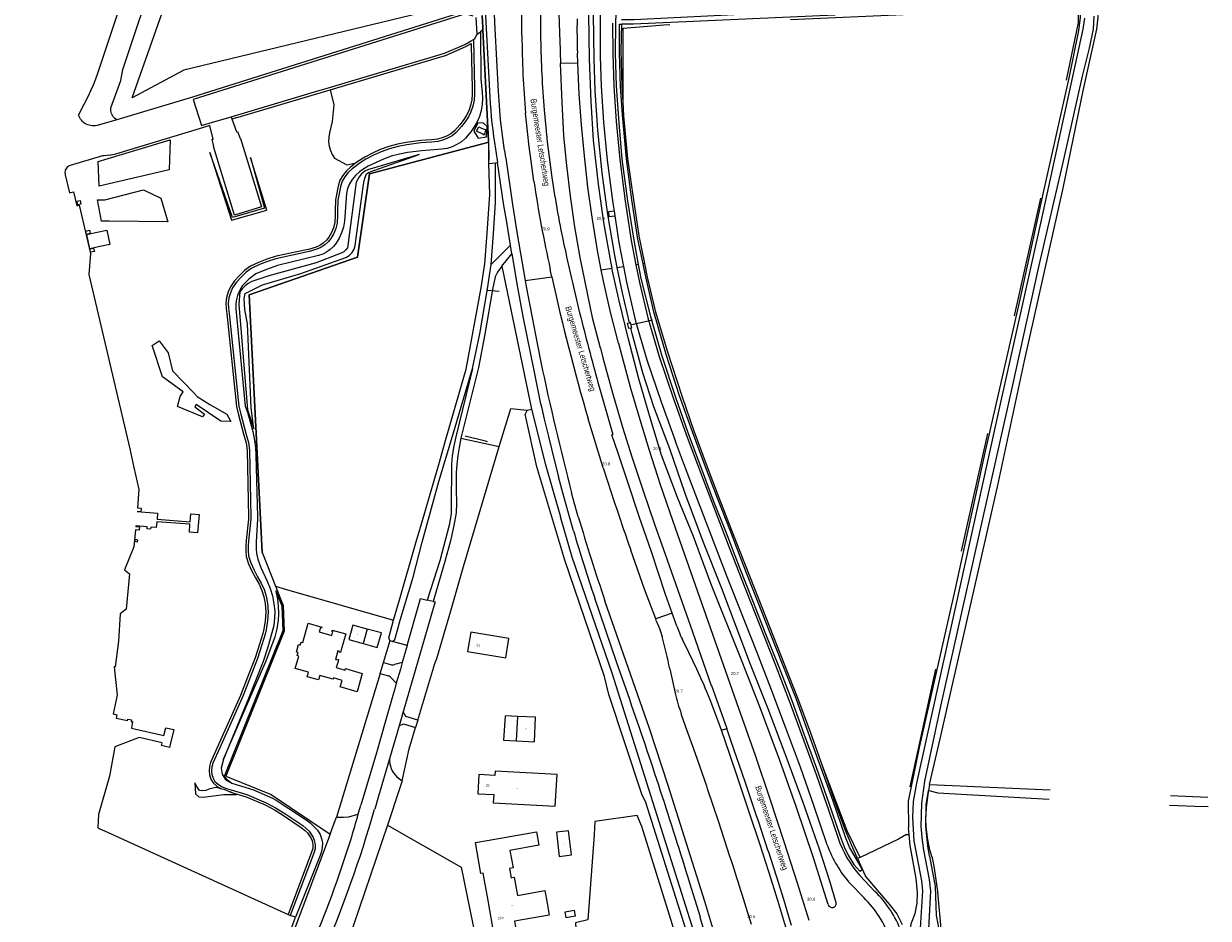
# Model space of a CAD drawing. Header units: metres. Extents: x 120324 to 133000, y 395500 to 402438.
# Tile 11 of 95: x 124566 to 125065, y 396331 to 396707. Entities that reach past the tile are written whole.
import ezdxf

# ---------------------------------------------------------------- set-up
doc = ezdxf.new("R2010")
doc.units = ezdxf.units.M
doc.linetypes.add('DGN1', pattern=[76.057638, 0, -76.057638])
doc.linetypes.add('DGN2', pattern=[101.410184, 50.705092, -50.705092])
for name, color, linetype, lineweight, true_color in [('gg-afsc-draadraster', 7, 'DGN2', 0, 0x96ff00), ('gg-afsc-erfafscheiding', 7, 'Continuous', 0, 0x00ff32), ('gg-afsc-hekwerk', 7, 'Continuous', 30, 0x00d228), ('gg-knt-BGT kruinlijn', 7, 'Continuous', 0, 0x787878), ('gg-knt-bronhoudergrens', 7, 'DGN2', 0, 0xffaad2), ('gg-kntw-bovenkant insteek waterloop', 7, 'Continuous', 0, 0xa0a0ff), ('gg-kntw-waterlijn', 7, 'Continuous', 0, 0xaaebff), ('gg-kwrk-duiker nz buis', 7, 'DGN2', 0, 0x969696), ('gg-kwrk-kunstwerk', 7, 'Continuous', 0, 0xd2d2d2), ('gt-grn-groengrens', 7, 'Continuous', 0, 0x96c800), ('gt-grn-weggrens', 7, 'Continuous', 0, 0x787878), ('gx-grn-maaiveld', 7, 'Continuous', 0, 0xb88d57), ('kenmerkpunt-x pandkandidaat', 7, 'Continuous', 0, 0xb88d57)]:
    doc.layers.add(name, color=color, linetype=linetype, lineweight=lineweight, true_color=true_color)
for name, color, linetype, lineweight in [('gg-anno-huisnummerreeks BGT', 7, 'Continuous', 13), ('gg-anno-openbare ruimte label', 7, 'Continuous', 13), ('gg-bbg-luifel en loopbrug', 1, 'DGN2', 0), ('gg-knt-verharding', 7, 'Continuous', 0), ('gg-kntw-beschoeiing', 4, 'Continuous', 0), ('gt-anno-nummer hm paal', 7, 'Continuous', 0), ('gt-grn-vlakafsluiter', 6, 'DGN1', 0)]:
    doc.layers.add(name, color=color, linetype=linetype, lineweight=lineweight)
doc.styles.add('StyleArial', font='arial.ttf')
doc.styles.add('Styledgn001', font='dgn001.shx')

msp = doc.modelspace()

# ---------------------------------------------------------------- linework, layer by layer
at = {"layer": 'gg-afsc-draadraster'}
for p, q in [((124917.21, 396356.37), (124920.36, 396349.23)), ((124933.73, 396333.11), (124936.04, 396328.51))]:
    msp.add_line(p, q, dxfattribs=at)
at = {"layer": 'gg-afsc-draadraster', "flags": 128}
for points in [[(124948.37, 396357.52), (124947.55, 396360.02), (124946.59, 396364.95), (124946.13, 396369.96), (124945.97, 396372.51), (124946.15, 396377.58), (124946.94, 396383.23), (124947.24, 396384.83)], [(124949.23, 396353.8), (124948.68, 396356.58), (124948.37, 396357.52)], [(124950.92, 396342.45), (124949.55, 396352.22), (124949.23, 396353.8)], [(124920.36, 396349.23), (124920.56, 396348.73), (124920.59, 396348.69)], [(124920.64, 396348.63), (124926.24, 396342.06), (124930.56, 396337.09), (124933.73, 396333.11)], [(124952.37, 396323.7), (124952.45, 396325.07), (124952.05, 396330.02), (124951.38, 396337.53), (124950.92, 396342.45)]]:
    msp.add_lwpolyline(points, dxfattribs=at)
at = {"layer": 'gg-afsc-erfafscheiding'}
msp.add_line((124920.59, 396348.69), (124920.64, 396348.63), dxfattribs=at)
at = {"layer": 'gg-afsc-erfafscheiding', "flags": 128}
for points in [[(124818.58, 396674.41), (124818.14, 396680.98), (124817.77, 396695.97), (124818, 396707.04)], [(124827.74, 396606.42), (124825.39, 396618.05), (124823.07, 396633.13), (124820.64, 396650.63), (124818.97, 396668.56), (124818.58, 396674.41)], [(124902.67, 396394.8), (124897.38, 396409.36), (124892.08, 396423.65), (124886.62, 396437.6), (124875.51, 396465.7), (124864.36, 396494.15), (124858.99, 396507.95), (124853.67, 396521.89), (124848.54, 396536.01), (124843.62, 396550.22), (124837.28, 396569.54), (124832.3, 396586.03), (124828.9, 396600.72), (124827.74, 396606.42)], [(124917.21, 396356.37), (124914.63, 396362), (124911.79, 396368.84), (124907.53, 396380.73), (124902.67, 396394.8)]]:
    msp.add_lwpolyline(points, dxfattribs=at)
at = {"layer": 'gg-afsc-hekwerk'}
msp.add_line((124762.1, 396649.84), (124762.1, 396654.1), dxfattribs=at)
msp.add_line((124762.1, 396649.84), (124762.1, 396654.1), dxfattribs=at)
at = {"layer": 'gg-bbg-luifel en loopbrug'}
for p, q in [((124710.98, 396452.75), (124709.3, 396446.66)), ((124773.77, 396405.78), (124774.27, 396416.06))]:
    msp.add_line(p, q, dxfattribs=at)
at = {"layer": 'gg-bbg-luifel en loopbrug', "flags": 128}
for points in [[(124709.3, 396446.66), (124715.19, 396445.03), (124716.92, 396451.13), (124710.98, 396452.75)], [(124774.27, 396416.06), (124768.95, 396416.32), (124768.36, 396406.04), (124773.77, 396405.78)], [(124798.21, 396334.46), (124794.15, 396333.75), (124794.54, 396331.55), (124798.6, 396332.26), (124798.21, 396334.46)]]:
    msp.add_lwpolyline(points, dxfattribs=at)
at = {"layer": 'gg-knt-BGT kruinlijn'}
for p, q in [((124706.34, 396640.67), (124702.68, 396613.07)), ((124689.46, 396606.71), (124669.6, 396601.24)), ((124656.97, 396589.17), (124660.38, 396548.44))]:
    msp.add_line(p, q, dxfattribs=at)
at = {"layer": 'gg-knt-BGT kruinlijn', "flags": 128}
for points in [[(124644.8, 396653.06), (124653.87, 396624.68), (124668.76, 396628.84), (124661.94, 396651)], [(124663.35, 396536.95), (124662.19, 396545.76), (124660.58, 396581.03), (124659.52, 396587.05), (124659.25, 396591.73), (124659.64, 396593.88), (124661.01, 396594.54), (124666.94, 396597.47), (124683.12, 396602.27), (124702.04, 396608.89), (124703.44, 396609.78), (124704.59, 396610.98), (124705.43, 396612.41), (124705.92, 396613.99), (124709.3, 396638.69), (124709.53, 396640.53), (124709.99, 396642.34), (124710.68, 396644.07), (124711.85, 396644.87), (124732.88, 396652.29), (124713.07, 396646.31)], [(124713.07, 396646.31), (124711.45, 396645.92), (124709.95, 396645.2), (124708.64, 396644.17), (124707.58, 396642.88), (124706.34, 396640.67)], [(124702.68, 396613.07), (124701.96, 396612.13), (124701.09, 396611.36), (124700.07, 396610.77), (124698.96, 396610.39), (124689.46, 396606.71)], [(124669.6, 396601.24), (124662.46, 396598.79), (124660.97, 396598.01), (124659.62, 396597.01), (124658.43, 396595.82), (124657.43, 396594.46), (124656.97, 396589.17)], [(124660.38, 396548.44), (124660.63, 396544.87), (124663.35, 396536.95)]]:
    msp.add_lwpolyline(points, dxfattribs=at)
at = {"layer": 'gg-knt-bronhoudergrens'}
msp.add_line((124947.07, 396384.87), (124947.24, 396384.83), dxfattribs=at)
at = {"layer": 'gg-knt-bronhoudergrens', "flags": 128}
for points in [[(124818.58, 396674.41), (124818.58, 396705.34), (124835.74, 396706.75), (124993.59, 396713.47), (125010.06, 396713.83), (125010.01, 396707.79), (125000.56, 396662.68), (124955.18, 396460.23), (124938.34, 396382.46), (124937.85, 396366.42)], [(124918.26, 396356.77), (124912.79, 396367.88), (124902.67, 396394.8)], [(124947.5, 396387.4), (125064.49, 396382.13)], [(124947.24, 396384.83), (124951.02, 396383.92), (125021.89, 396379.82), (125059.02, 396378.25), (125064.73, 396378.17)], [(124937.85, 396366.42), (124934.46, 396364.49), (124918.26, 396356.77)]]:
    msp.add_lwpolyline(points, dxfattribs=at)
at = {"layer": 'gg-knt-verharding'}
for p, q in [((124764.86, 396705.02), (124764.55, 396711.07)), ((124764.86, 396705), (124764.86, 396705.02)), ((124783.89, 396702.97), (124783.88, 396702.66)), ((124792.41, 396690.5), (124792.08, 396700.48)), ((124799.6, 396690.62), (124799.41, 396694.82)), ((124778.67, 396659.41), (124777.59, 396669.59)), ((124768.77, 396653.96), (124768.62, 396654.99)), ((124768.77, 396653.96), (124769.19, 396650.95)), ((124769.19, 396650.95), (124769.21, 396650.75)), ((124781.06, 396640.99), (124780.06, 396648.44)), ((124814.78, 396628.46), (124815.1, 396626.41)), ((124794, 396613.16), (124794.07, 396612.88)), ((124788.64, 396600.85), (124787.97, 396603.96)), ((124808.51, 396554.57), (124814.33, 396534.56)), ((124810.25, 396520.53), (124803.89, 396541.16)), ((124799.76, 396500), (124796.93, 396509.99)), ((124797.73, 396494.11), (124796.04, 396500)), ((124832.68, 396456), (124832.31, 396457.01)), ((124839.8, 396457.83), (124839.25, 396459.41)), ((124841.16, 396453.97), (124839.8, 396457.83)), ((124859.92, 396410.21), (124862.16, 396411)), ((124919.82, 396339.85), (124914.22, 396345.61)), ((124918.02, 396349.3), (124924.51, 396342.48)), ((124858, 396321.38), (124854.59, 396332.61))]:
    msp.add_line(p, q, dxfattribs=at)
at = {"layer": 'gg-knt-verharding', "flags": 128}
for points in [[(124756.4, 396897.12), (124756.05, 396888.66), (124755.76, 396880.19), (124755.52, 396870.21), (124755.19, 396850.78), (124755.13, 396841.34), (124755.25, 396832.33), (124755.51, 396823.34), (124760.78, 396710.66), (124762.56, 396676.32)], [(124842.32, 396871.67), (124838.42, 396863.38), (124833.73, 396851.12), (124829.62, 396839.34), (124825.98, 396827.22), (124822.6, 396814.77), (124819.81, 396803.56), (124816.44, 396787.76), (124813.84, 396771.71), (124811.67, 396754.76), (124810.2, 396737.81), (124809.07, 396719.01), (124808.9, 396703.08)], [(124776.04, 396702.24), (124776.04, 396707.41), (124776.06, 396710.92), (124776.1, 396714.43)], [(124768.62, 396654.99), (124768.03, 396659.27), (124767.09, 396666.88), (124766.56, 396672.81), (124766.21, 396678.75), (124764.86, 396705)], [(124814.18, 396707.41), (124814.28, 396694.74), (124814.71, 396681), (124815.66, 396666.1), (124817.2, 396650.13), (124819.48, 396632.58), (124822.02, 396616.09), (124824.02, 396605.89)], [(124808.9, 396703.08), (124809.02, 396693.45), (124809.42, 396680.97), (124810.39, 396665.77), (124811.92, 396649.84), (124814.27, 396631.82), (124814.78, 396628.46)], [(124809.07, 396570.79), (124805.92, 396583.09), (124800.58, 396608.94), (124798.29, 396621.84), (124796.42, 396634.79), (124794.89, 396647.67), (124793.69, 396660.08), (124792.91, 396674.25), (124792.21, 396690.49), (124792.41, 396690.5)], [(124809.4, 396603.81), (124807.85, 396611.83), (124805.55, 396625.87), (124803.79, 396638.57), (124802.3, 396651.67), (124801.06, 396664.67), (124800.19, 396677.6), (124799.6, 396690.62)], [(124785.21, 396672.81), (124785.21, 396672.54), (124786.71, 396657.62), (124788.69, 396642.57)], [(124780.06, 396648.44), (124778.96, 396656.65), (124778.67, 396659.41)], [(124764.88, 396654.53), (124765.04, 396653.61), (124765.74, 396648.88)], [(124769.21, 396650.75), (124772.02, 396631.26), (124774.05, 396618.71), (124777.44, 396599.26)], [(124814.78, 396628.46), (124812.4, 396628.2), (124812.66, 396626.12), (124815.1, 396626.41)], [(124815.1, 396626.41), (124816.8, 396615.3), (124818.77, 396605.15)], [(124818.77, 396605.15), (124820.05, 396598.54), (124823.82, 396582.25), (124828.65, 396565.91), (124834.57, 396548.27), (124840.62, 396531.67)], [(124824.02, 396605.89), (124825.48, 396598.39), (124828.95, 396583.55), (124833.7, 396567.34), (124839.6, 396549.91), (124845.17, 396534.52)], [(124816.62, 396572.95), (124813.25, 396586), (124810.32, 396599.04), (124809.4, 396603.81)], [(124777.44, 396599.26), (124777.87, 396596.78), (124782.54, 396572.13), (124783.99, 396564.93)], [(124809.07, 396570.79), (124810.05, 396566.82), (124814.16, 396552.09), (124818.35, 396537.66), (124822.39, 396524.79), (124827.07, 396510.9), (124831.82, 396496.88), (124837.07, 396481.83), (124847.78, 396451.54), (124855.68, 396428.98), (124855.83, 396429.03), (124862.16, 396411)], [(124816.62, 396572.95), (124818.01, 396567.55), (124821.68, 396554.07), (124825.59, 396540.91), (124829.62, 396527.91), (124834.24, 396513.51), (124839.51, 396498.05), (124845.26, 396481.69), (124867.19, 396419.45), (124874.08, 396399.74), (124880.17, 396381.84), (124886.27, 396363.5), (124891.88, 396346.03), (124896.74, 396330.33)], [(124784.21, 396546.11), (124785.4, 396540.95), (124787.17, 396533.73), (124789.78, 396523.39), (124791.43, 396516.73)], [(124839.25, 396459.41), (124836.49, 396467.34), (124830.49, 396485.22), (124825.4, 396500.1), (124820.56, 396514.54), (124816.54, 396526.66), (124813.81, 396534.38), (124814.33, 396534.56)], [(124904.46, 396362.02), (124898.86, 396378.56), (124893.15, 396394.7), (124886.96, 396411.51), (124880.79, 396427.92), (124874.83, 396443.23), (124862.14, 396475.39), (124854.19, 396495.93), (124844.87, 396520.39), (124840.62, 396531.67)], [(124845.17, 396534.52), (124852.29, 396515.57), (124863.44, 396486.35), (124869.76, 396470.25), (124882.4, 396438.27), (124888.82, 396421.46), (124894.11, 396407.28), (124899.8, 396391.57), (124905.18, 396376.31), (124909.05, 396364.89)], [(124796.04, 396500), (124793.23, 396510.05), (124791.43, 396516.73)], [(124832.31, 396457.01), (124827.66, 396469.55), (124821.83, 396485.99)], [(124821.37, 396423.2), (124815.78, 396439.04), (124806.71, 396465.73)], [(124854.59, 396332.61), (124852.97, 396338.27), (124837.55, 396386.96), (124829.64, 396410.94), (124810.97, 396464.6)], [(124832.68, 396456), (124833.88, 396453.04), (124834.99, 396449.66)], [(124849.56, 396435.97), (124846.26, 396442.95), (124843.56, 396448.32)], [(124838.22, 396436.02), (124839.88, 396428.36), (124840.45, 396425.81)], [(124859.92, 396410.21), (124858.42, 396414.5), (124855.16, 396423.04)], [(124863.54, 396357.16), (124858.87, 396371.52), (124854.15, 396385.59), (124853.76, 396386.67), (124849.01, 396400.3), (124844.2, 396413.9), (124843.07, 396417.19)], [(124887.07, 396327.46), (124883.65, 396338.7), (124879.94, 396350.71), (124876.12, 396362.45), (124871.66, 396375.82), (124866.99, 396389.62), (124863.31, 396400.39), (124859.92, 396410.21)], [(124874.76, 396374.22), (124869.96, 396388.47), (124864.11, 396405.47), (124862.16, 396411)], [(124857.47, 396310.2), (124856.77, 396312.52), (124851.02, 396331.51), (124851.19, 396331.6), (124846.69, 396345.94)], [(124889.43, 396328.21), (124888.36, 396331.9), (124886.21, 396339.08), (124883.91, 396346.23)]]:
    msp.add_lwpolyline(points, dxfattribs=at)
at = {"layer": 'gg-knt-verharding'}
for centre, radius, start, end in [((125200.01, 396709.53), 416.17, 176.771, 180.9034), ((124392.6, 396690), 399.61, 1.5024, 3.8039), ((124998.55, 396704.09), 199.35, 178.5278, 182.6662), ((125180.16, 396705.09), 404.13, 180.4047, 185.0393), ((125256.97, 396708.74), 473.12, 180.7369, 184.3551), ((124975.98, 396687.95), 213.73, 183.1192, 188.997), ((125286.56, 396716.18), 511.06, 188.4595, 192.6847), ((125186.87, 396699.37), 402.22, 188.1179, 192.3758), ((125626.31, 396790.07), 850.9, 192.01949, 194.01977), ((125634.58, 396785.14), 865.78, 192.29004, 196.3684), ((126087.74, 396907.79), 1327.1, 194.12481, 195.43588), ((126090.89, 396843.63), 1336.29, 192.03853, 194.45855), ((125930.97, 396877.23), 1176.12, 197.65506, 199.42971), ((125565.26, 396722.91), 797.29, 196.23549, 198.90394), ((125451.89, 396685.41), 681.56, 196.30101, 198.80384), ((124886.52, 396469.93), 48.09, 199.3892, 206.7039), ((124617.22, 396390.93), 225.55, 11.5339, 15.0951), ((124682.52, 396355.88), 185.25, 21.2558, 25.6135), ((124905, 396440.75), 66.26, 193.038, 200.8287), ((122642.54, 395666.31), 2306.55, 17.13669, 19.15649), ((123108.9, 395781.38), 1862.72, 17.65226, 18.55804), ((124952.25, 396379.36), 50.84, 199.9476, 221.5877), ((124951.96, 396379.21), 45.24, 198.4526, 221.3833), ((123546.33, 395924.16), 1386.56, 16.95843, 18.1969), ((124892.59, 396309.48), 45.92, 20.5069, 45.9525), ((124890.56, 396309.3), 42.3, 18.2366, 46.2365)]:
    msp.add_arc(centre, radius, start, end, dxfattribs=at)
at = {"layer": 'gg-kntw-beschoeiing'}
for p, q in [((124759.38, 396710.74), (124759.59, 396705.63)), ((124759.59, 396705.63), (124759.63, 396704.7)), ((124759.63, 396704.7), (124762.03, 396657.99)), ((124762.1, 396654.1), (124762.06, 396657.48)), ((124762.09, 396648.46), (124762.1, 396654.1)), ((124766.48, 396594.68), (124761.64, 396595.1)), ((124746.09, 396460.43), (124751.52, 396479.03))]:
    msp.add_line(p, q, dxfattribs=at)
at = {"layer": 'gg-kntw-beschoeiing', "flags": 128}
for points in [[(124666.9, 396484.65), (124666.85, 396485.08), (124661.26, 396593.26), (124706.82, 396609.1), (124711.87, 396644.14), (124762.06, 396657.48), (124762.03, 396657.99)], [(124761.62, 396531.48), (124760.79, 396531.69), (124752.18, 396533.81)]]:
    msp.add_lwpolyline(points, dxfattribs=at)
at = {"layer": 'gg-kntw-bovenkant insteek waterloop'}
for p, q in [((124817.12, 396707.03), (124818, 396707.04)), ((124947.5, 396387.4), (124947.07, 396384.87)), ((124938.85, 396366.46), (124938.57, 396369.21))]:
    msp.add_line(p, q, dxfattribs=at)
at = {"layer": 'gg-kntw-bovenkant insteek waterloop', "flags": 128}
for points in [[(124855.31, 396872.19), (124851.59, 396867.35), (124847.23, 396862.62), (124842.85, 396856.03), (124840.15, 396850.26), (124835.15, 396835.47), (124829.61, 396816.28), (124825.22, 396798.44), (124821.65, 396780.39), (124819.12, 396763.43), (124817.03, 396745.2), (124815.93, 396727.22), (124815.46, 396707.02)], [(125015.83, 396719.39), (125012.68, 396719.19), (125010.95, 396717.76), (125010.86, 396709.81), (125010.18, 396704.41), (125006.2, 396685.04), (124995.25, 396636.27), (124985.12, 396590.04), (124970.9, 396527.47), (124958.13, 396469.17), (124943.1, 396402.91), (124938.49, 396380.46), (124938.57, 396369.21)], [(124947.5, 396387.4), (124952.02, 396406.62), (124976.01, 396512.53), (124987.38, 396565.58), (125003.68, 396638.07), (125012.18, 396679.73), (125017.89, 396704.88), (125018.38, 396710.02), (125018.01, 396714.96), (125017.17, 396718.48), (125015.83, 396719.39)], [(124804.09, 396711.23), (124804.28, 396692.3), (124804.96, 396674.59), (124806.05, 396658.27)], [(124806.41, 396692.25), (124806.15, 396711.17)], [(124817.9, 396708.95), (124823.2, 396709.04), (124907.57, 396713.2), (124907.68, 396710.86), (124822.98, 396707.08), (124818, 396707.04)], [(124815.46, 396707.02), (124815.28, 396694.79), (124815.75, 396681.02), (124816.74, 396665.62), (124818.11, 396650.23), (124820.43, 396632.79), (124823.06, 396616.27), (124825, 396606.03)], [(124826.99, 396606.32), (124824.86, 396616.71), (124822.3, 396633.12), (124820.04, 396650.49), (124818.33, 396668.97), (124817.55, 396680.85), (124817.13, 396694.93), (124817.12, 396707.03)], [(124816.17, 396604.78), (124814.96, 396610.66), (124812.18, 396627.06), (124809.8, 396644.53), (124807.97, 396662.43), (124806.91, 396679.09), (124806.41, 396692.25)], [(124806.05, 396658.27), (124808.13, 396639.77), (124810.37, 396623.68), (124813.3, 396607.32), (124813.92, 396604.46)], [(124821.32, 396581.53), (124818.37, 396594.03), (124816.17, 396604.78)], [(124825, 396606.03), (124826.12, 396600.12), (124830.07, 396584.09), (124834.96, 396567.56), (124840.57, 396550.2), (124845.91, 396534.99), (124851.29, 396520.87), (124856.42, 396506.76), (124861.88, 396493.14), (124867.35, 396478.9), (124872.97, 396464.81), (124878.45, 396450.78), (124884.09, 396436.85), (124889.59, 396422.68), (124894.56, 396408.71), (124899.96, 396394.27), (124904.95, 396380.01), (124909.9, 396365.71), (124911.59, 396361.25), (124913.24, 396357.74), (124915.66, 396353.86), (124918.21, 396351.02), (124919.23, 396351.62)], [(124919.23, 396351.62), (124913.76, 396361.03), (124912.09, 396365.29), (124906.91, 396380.44), (124901.83, 396394.73), (124896.61, 396408.99), (124891.38, 396423.57), (124885.98, 396437.27), (124880.27, 396451.47), (124874.84, 396465.36), (124869.15, 396479.83), (124863.74, 396493.92), (124858.24, 396507.72), (124852.98, 396521.59), (124847.76, 396535.68), (124842.38, 396550.79), (124836.7, 396568.23), (124831.52, 396586.13), (124828.12, 396600.79), (124826.99, 396606.32)], [(124904.88, 396336.91), (124898.74, 396356.63), (124891.44, 396378.18), (124884.44, 396397.88), (124876.14, 396420.13), (124868.53, 396439.46), (124855.52, 396471.87), (124848.18, 396491.73), (124841.48, 396508.1), (124834.8, 396525.88), (124830.18, 396541.12), (124825.23, 396557.92), (124820.67, 396575.2), (124816.89, 396590.7), (124813.92, 396604.46)], [(124908.26, 396337.63), (124905.53, 396346.83), (124901.15, 396360.24), (124894.31, 396379.92), (124887.2, 396399.15), (124879.68, 396419.26), (124872.14, 396437.87), (124860.1, 396469.74), (124852.46, 396489.2), (124844.73, 396509.69), (124838.32, 396528.51), (124831.57, 396546.23), (124826.84, 396560.53), (124822.41, 396576.95), (124821.85, 396579.3)], [(124780.09, 396545.19), (124785.77, 396522.38), (124792.26, 396500)], [(124788.63, 396500), (124782.36, 396521.02), (124777.37, 396543.15)], [(124849.13, 396313.33), (124828.1, 396379.9), (124826.5, 396383.34), (124812.55, 396425.32), (124810.71, 396432.84), (124794.09, 396481.68), (124788.63, 396500)], [(124851.89, 396314.49), (124813.96, 396434.18), (124797.19, 396483), (124792.26, 396500)], [(124947.51, 396357.32), (124946.74, 396361.55), (124945.89, 396369.9), (124946.09, 396378.93), (124947.07, 396384.87)], [(124940.53, 396324.06), (124939.32, 396326.32), (124939.85, 396329.3), (124941.49, 396333.18), (124942.26, 396337.55), (124942.41, 396342.08), (124941.93, 396347.93), (124939.32, 396361.82), (124938.85, 396366.46)], [(124947.51, 396357.32), (124949.85, 396344.54), (124950.34, 396332.42), (124951.05, 396328.16), (124950.9, 396324.38)]]:
    msp.add_lwpolyline(points, dxfattribs=at)
at = {"layer": 'gg-kntw-bovenkant insteek waterloop'}
msp.add_arc((124906.54, 396337.43), 1.74, 197.4903, 6.4167, dxfattribs=at)
at = {"layer": 'gg-kntw-waterlijn', "flags": 128}
for points in [[(125012.7, 396709.51), (125011.94, 396704.98), (124994.16, 396623.31), (124976.92, 396546.15), (124960.56, 396471.77), (124941.97, 396387.91), (124940.64, 396380.24), (124940.27, 396373.5), (124940.93, 396363.74), (124944.16, 396346.92), (124944.53, 396342.68), (124943.57, 396327.07)], [(124947.15, 396326.79), (124947.96, 396342.71), (124947.49, 396347.42), (124945.12, 396359.85), (124944.55, 396363.81), (124944.03, 396369.82), (124944.27, 396379.64), (124945.57, 396388.81), (124952.18, 396420.4), (124982.4, 396554.77), (124993.39, 396605.01), (125003.99, 396650.14), (125011.85, 396685.12), (125014.7, 396696.91), (125016.42, 396704.94), (125016.76, 396710.45)]]:
    msp.add_lwpolyline(points, dxfattribs=at)
at = {"layer": 'gg-kwrk-duiker nz buis'}
msp.add_line((124830.98, 396582.66), (124821.74, 396580.47), dxfattribs=at)
at = {"layer": 'gg-kwrk-kunstwerk', "flags": 128}
for points in [[(124821.85, 396579.3), (124820.98, 396579.1), (124820.43, 396581.31), (124821.32, 396581.53)], [(124821.85, 396579.3), (124822.27, 396579.4), (124821.71, 396581.63), (124821.32, 396581.53)]]:
    msp.add_lwpolyline(points, dxfattribs=at)
at = {"layer": 'gt-grn-groengrens'}
for p, q in [((124816.17, 396604.78), (124818.77, 396605.15)), ((124825, 396606.03), (124824.02, 396605.89)), ((124827.74, 396606.42), (124826.99, 396606.32)), ((124777.44, 396599.26), (124788.64, 396600.85)), ((124809.4, 396603.81), (124813.92, 396604.46)), ((124937.85, 396366.42), (124938.85, 396366.46)), ((124918.26, 396356.77), (124917.21, 396356.37))]:
    msp.add_line(p, q, dxfattribs=at)
at = {"layer": 'gt-grn-vlakafsluiter'}
msp.add_line((124780.09, 396545.19), (124784.21, 396546.11), dxfattribs=at)
at = {"layer": 'gt-grn-weggrens'}
for p, q in [((124799.6, 396690.62), (124792.41, 396690.5)), ((124839.25, 396459.41), (124832.31, 396457.01))]:
    msp.add_line(p, q, dxfattribs=at)
at = {"layer": 'gx-grn-maaiveld'}
for p, q in [((124757.23, 396702.81), (124756.87, 396709.84)), ((124759.59, 396705.63), (124759.38, 396710.74)), ((124759.63, 396704.7), (124758.56, 396703.86)), ((124759.63, 396704.7), (124759.59, 396705.63)), ((124762.03, 396657.99), (124759.63, 396704.7)), ((124757.23, 396702.81), (124758.56, 396703.86)), ((124653.75, 396668.13), (124654.09, 396667.19)), ((124762.06, 396657.48), (124762.03, 396657.99)), ((124762.1, 396654.1), (124762.06, 396657.48)), ((124762.09, 396648.46), (124762.1, 396649.84)), ((124762.09, 396648.46), (124764.99, 396648.72)), ((124764.99, 396648.72), (124765.74, 396648.88)), ((124763.07, 396605.97), (124771.19, 396614.09)), ((124767.59, 396605.35), (124771.77, 396610.46)), ((124771.77, 396610.46), (124771.19, 396614.09)), ((124767.59, 396605.35), (124780.09, 396545.19)), ((124778.21, 396544.77), (124777.37, 396543.15)), ((124778.21, 396544.77), (124780.09, 396545.19)), ((124750.33, 396533.07), (124766.41, 396529.43)), ((124738.72, 396464.36), (124736.26, 396464.96)), ((124717.83, 396438.77), (124720.57, 396447.92)), ((124720.57, 396447.92), (124721.63, 396447.59)), ((124727.75, 396445.84), (124721.63, 396447.59)), ((124727.75, 396445.84), (124725.72, 396438.76)), ((124716.43, 396434.06), (124717.83, 396438.77)), ((124717.83, 396438.77), (124720.82, 396437.85)), ((124725.72, 396438.76), (124722.4, 396437.85)), ((124716.43, 396434.06), (124698.03, 396373.73)), ((124723.21, 396430.01), (124721.18, 396432.15)), ((124726.08, 396417.97), (124724.37, 396412.12)), ((124724.37, 396412.12), (124720.32, 396398.22)), ((124732.24, 396414.48), (124731.32, 396411.41)), ((124723.37, 396390.69), (124725.68, 396388.98)), ((124677.69, 396332.84), (124678.62, 396332.41)), ((124680.77, 396331.64), (124678.62, 396332.41))]:
    msp.add_line(p, q, dxfattribs=at)
at = {"layer": 'gx-grn-maaiveld', "flags": 128}
for points in [[(124605.73, 396666.85), (124605.22, 396667.16), (124604.75, 396667.53), (124604.33, 396667.96), (124603.96, 396668.44), (124603.66, 396668.96), (124603.42, 396669.51), (124603.26, 396670.08), (124603.16, 396670.67), (124603.14, 396671.27), (124603.2, 396671.87), (124607.35, 396683.31), (124608.24, 396687.96), (124615.23, 396709.02), (124630.16, 396750.11), (124636.45, 396790.6), (124643.44, 396834.77), (124646.91, 396857.98), (124647.67, 396862.49), (124658.46, 396870.93), (124663.1, 396871.61), (124664.9, 396872.54)], [(124748.92, 396715.49), (124633.81, 396687.74), (124612.16, 396676.05), (124638.16, 396750.11)], [(124605.73, 396666.85), (124597.33, 396664.49), (124596.66, 396664.35), (124596.01, 396664.29), (124595.35, 396664.3), (124594.69, 396664.37), (124594.04, 396664.52), (124593.41, 396664.72), (124592.81, 396664.99), (124592.24, 396665.32), (124591.7, 396665.71), (124591.21, 396666.15), (124590.78, 396666.62), (124590.4, 396667.13), (124590.07, 396667.67), (124589.8, 396668.24), (124589.6, 396668.78), (124591.94, 396673.39), (124593.71, 396676.89), (124594.79, 396679.19), (124595.82, 396681.58), (124596.77, 396684), (124597.64, 396686.44), (124612.36, 396730.74)], [(124751.02, 396712.02), (124637.47, 396676.31), (124612.72, 396668.85), (124605.73, 396666.85)], [(124755.51, 396710.42), (124752.3, 396711.38), (124637.76, 396675.35)], [(124755.64, 396700.63), (124756.16, 396680.16), (124756.16, 396677.61), (124755.9, 396675.1), (124755.38, 396672.63), (124754.62, 396670.24), (124753.51, 396668.07), (124752.19, 396665.98), (124750.69, 396664.03), (124748.34, 396661.49), (124746.66, 396660.15), (124744.8, 396659.11), (124742.8, 396658.29), (124740.72, 396657.75), (124738.09, 396657.43), (124733.57, 396657.09), (124727.59, 396656.28), (124723.93, 396655.58), (124720.34, 396654.6), (124716.83, 396653.36), (124713.57, 396651.95), (124710.42, 396650.28), (124708.89, 396649.31), (124707.44, 396648.38), (124704.59, 396646.23), (124702.99, 396644.66), (124701.58, 396642.9), (124700.4, 396640.98), (124699.75, 396638.67), (124698.65, 396633.04), (124698.49, 396628.44), (124698.54, 396626.68), (124698.35, 396623.39), (124697.79, 396621.13), (124696.9, 396618.98), (124695.71, 396616.98), (124694.53, 396615.49), (124693.12, 396614.21), (124691.53, 396613.18), (124689.79, 396612.41), (124686.57, 396611.41), (124679.53, 396609.99), (124672.53, 396608.43), (124669.09, 396607.29), (124665.71, 396605.96), (124662.43, 396604.42), (124660.06, 396602.72), (124657.92, 396600.74), (124655.95, 396598.59), (124654.33, 396596.14), (124653.41, 396594.11), (124652.8, 396591.97), (124652.51, 396589.76), (124652.65, 396587.59), (124652.93, 396585.34), (124657.01, 396546.42), (124657.8, 396543.07), (124660.12, 396534.48), (124661.04, 396531.24), (124661.51, 396527.91), (124662.03, 396500), (124662.04, 396498.94), (124661.08, 396489.89), (124660.88, 396487.71), (124660.88, 396485.78), (124661.08, 396483.49), (124661.99, 396480.53), (124663.39, 396477.55), (124664.81, 396474.75), (124666.44, 396472.08), (124667.65, 396469.38), (124668.54, 396466.56), (124669.1, 396463.67), (124669.27, 396459.91), (124669.06, 396456.16), (124668.47, 396452.44), (124668, 396450.67), (124666.66, 396446.06), (124664.79, 396440.32), (124658.81, 396424.89), (124648.95, 396402.8), (124646.03, 396396.39), (124645.59, 396394.83), (124645.47, 396393.2), (124645.57, 396391.68), (124646.12, 396390.05), (124646.9, 396388.72), (124648.44, 396387.4), (124650.01, 396386.41), (124651.73, 396385.74), (124653.74, 396385.2), (124660.41, 396383.15), (124668.48, 396379.76), (124672.73, 396377.42), (124676.68, 396374.92), (124683.86, 396370.14), (124685.21, 396369.02), (124686.63, 396367.78), (124688.15, 396365.49), (124688.72, 396364.08), (124689.15, 396362.12), (124689.05, 396360.34), (124688.51, 396358.62), (124678.62, 396332.41)], [(124758.56, 396703.86), (124758.83, 396683.92), (124759.32, 396678.46), (124759.44, 396675.88), (124759.29, 396673.3), (124758.89, 396670.76), (124758.23, 396668.28), (124757.19, 396665.99), (124755.95, 396663.81), (124754.52, 396661.75), (124752.25, 396659.06), (124750.58, 396657.59), (124748.71, 396656.42), (124746.7, 396655.48), (124744.58, 396654.82), (124742.39, 396654.45), (124733.97, 396653.8), (124727.96, 396653.06), (124724.5, 396652.4), (124721.09, 396651.49), (124717.76, 396650.34), (124711.44, 396647.32), (124709.5, 396646.26), (124707.69, 396644.96), (124706.06, 396643.46), (124704.62, 396641.76), (124703.49, 396639.97), (124702.69, 396638), (124702.23, 396635.92), (124701.45, 396624.18), (124700.98, 396621.74), (124700.23, 396619.37), (124699.21, 396617.1), (124697.93, 396614.97), (124696.78, 396613.52), (124695.43, 396612.26), (124693.91, 396611.2), (124692.26, 396610.37), (124690.5, 396609.78), (124673.2, 396605.62), (124668.64, 396603.95), (124664.17, 396602.06), (124661.21, 396599.77), (124658.48, 396597.22), (124657.33, 396595.16), (124656.46, 396592.99), (124655.87, 396590.73), (124655.67, 396589.04), (124655.66, 396587.35), (124659.71, 396546.43), (124660.58, 396543.99), (124662.89, 396535.77), (124663.5, 396532.04), (124663.92, 396528.95), (124664.1, 396525.83), (124664.81, 396500), (124664.83, 396498.89), (124664.62, 396494.14), (124664.23, 396489.48), (124664.23, 396489.05), (124664.21, 396488.73), (124664.32, 396486.52), (124664.39, 396484.46), (124664.98, 396482.12), (124666.18, 396478.69), (124668.93, 396472.96), (124670.15, 396469.86), (124671.1, 396466.67), (124671.75, 396463.4), (124672.07, 396460.34), (124672.03, 396457.27), (124671.65, 396454.21), (124670.92, 396451.23), (124669.23, 396445.14), (124667.26, 396439.14), (124661.07, 396423.56), (124650.55, 396398)], [(124653.75, 396668.13), (124690.18, 396678.95), (124695.18, 396680.43), (124740.19, 396693.79), (124743.55, 396694.85), (124752.04, 396698.53), (124754.65, 396700.05), (124755.64, 396700.63)], [(124755.64, 396700.63), (124756.28, 396701.01), (124757.23, 396702.81)], [(124695.41, 396679.45), (124740.48, 396692.84), (124743.9, 396693.91), (124752.49, 396697.64), (124754.68, 396698.91), (124754.7, 396698), (124755.16, 396680.15), (124755.16, 396677.66), (124754.91, 396675.25), (124754.41, 396672.88), (124753.69, 396670.62), (124752.64, 396668.56), (124751.37, 396666.56), (124749.93, 396664.68), (124747.66, 396662.23), (124746.1, 396660.98), (124744.36, 396660.01), (124742.49, 396659.24), (124740.54, 396658.73), (124738, 396658.43), (124733.47, 396658.08), (124727.42, 396657.27), (124723.71, 396656.55), (124720.04, 396655.56), (124716.46, 396654.3), (124713.14, 396652.86), (124709.91, 396651.14), (124709.23, 396650.71), (124706.21, 396648.7)], [(124654.09, 396667.19), (124656.74, 396667.97), (124691.59, 396678.32), (124695.41, 396679.45)], [(124695.41, 396679.45), (124696.88, 396673.18), (124696.22, 396666.11), (124695.16, 396661.42), (124694.82, 396659.56), (124694.76, 396657.67), (124694.98, 396655.79), (124695.48, 396653.97), (124696.24, 396652.24), (124697.24, 396650.64), (124702.35, 396647.84), (124706.21, 396648.7)], [(124637.76, 396675.35), (124641.26, 396664.39), (124644.56, 396665.38), (124653.75, 396668.13)], [(124654.09, 396667.19), (124656.05, 396661.72), (124656.48, 396661.85), (124657.57, 396658.98), (124657.64, 396659.01), (124666.46, 396630.22), (124655.15, 396626.8), (124646.33, 396655.59), (124646.4, 396655.61), (124645.73, 396658.63), (124646.16, 396658.76), (124644.79, 396664.4), (124640.27, 396663.04), (124605.04, 396652.32), (124603.33, 396652.01), (124602.89, 396651.94), (124601.6, 396651.79), (124600.3, 396651.72), (124599.63, 396651.72), (124586.03, 396647.59), (124585.58, 396647.42), (124585.15, 396647.18), (124584.77, 396646.88), (124584.45, 396646.52), (124584.19, 396646.12), (124583.99, 396645.67), (124583.88, 396645.21), (124583.83, 396644.72), (124583.87, 396644.24), (124584, 396643.73), (124585.82, 396636.14), (124587.42, 396636.51), (124588.8, 396630.67), (124589.82, 396630.91), (124594.58, 396610.66), (124593.88, 396601.87), (124611.13, 396528.56), (124612.83, 396520.71), (124614.95, 396511.47), (124614.34, 396503.66), (124615.89, 396503.52), (124615.74, 396502.07), (124614.21, 396502.2), (124614.2, 396502.14), (124622.79, 396501.44), (124622.58, 396498.99), (124636.52, 396497.88), (124636.85, 396501.2), (124640.27, 396500.92), (124639.66, 396493.23), (124636.17, 396493.53), (124636.44, 396496.81), (124622.49, 396497.86), (124622.28, 396495.43), (124619.95, 396495.62), (124619.87, 396494.76), (124618.39, 396494.94), (124618.41, 396495.75), (124613.68, 396496.14), (124613.66, 396495.92), (124615.2, 396495.82), (124615.1, 396494.38), (124613.54, 396494.48), (124612.8, 396487.3), (124608.95, 396477.71), (124610.96, 396475.95), (124609.63, 396461.1), (124607.09, 396459.19), (124606.39, 396447.72), (124604.91, 396436.85), (124604.49, 396436.87), (124605.83, 396424.92), (124604.08, 396417.12), (124605.64, 396416.75), (124605.33, 396415.34), (124610.15, 396414.28), (124610.29, 396414.86), (124611.83, 396414.6), (124611.73, 396413.97), (124612.31, 396413.84), (124611.81, 396411.14), (124625.48, 396408.03), (124626.22, 396411.23), (124629.58, 396410.48), (124628.14, 396404.24), (124627.86, 396402.99), (124624.49, 396403.77), (124624.77, 396404.99), (124615.05, 396407.16), (124604.85, 396403.29), (124602.63, 396390.97), (124597.96, 396374.81), (124597.63, 396369.2), (124598.52, 396368.72), (124599.45, 396368.3), (124600.41, 396367.96), (124677.69, 396332.84)], [(124761.49, 396663.99), (124759.91, 396665.46), (124757.52, 396665.49), (124755.78, 396662.05), (124757.58, 396659.07), (124761.13, 396659.66), (124761.49, 396663.99)], [(124757.97, 396663.92), (124758.42, 396663.61), (124759.09, 396663.34), (124760.87, 396662.55), (124760.2, 396660.42), (124759.63, 396660.78), (124756.96, 396662), (124757.97, 396663.92)], [(124597.88, 396649.33), (124628.06, 396658.34), (124627.64, 396645.78), (124598.18, 396638.99), (124597.88, 396649.33)], [(124762.06, 396657.48), (124711.87, 396644.14), (124706.82, 396609.1), (124661.26, 396593.26), (124666.85, 396485.08), (124666.9, 396484.65), (124672.38, 396470.73)], [(124661.94, 396651), (124667.73, 396629.63), (124654.37, 396625.82), (124644.8, 396653.06)], [(124706.21, 396648.7), (124703.94, 396646.99), (124702.24, 396645.33), (124700.76, 396643.48), (124699.47, 396641.39), (124698.78, 396638.9), (124697.66, 396633.16), (124697.49, 396628.44), (124697.54, 396626.69), (124697.36, 396623.54), (124696.84, 396621.44), (124696.01, 396619.43), (124694.89, 396617.55), (124693.8, 396616.18), (124692.51, 396615.01), (124691.05, 396614.06), (124689.44, 396613.35), (124686.32, 396612.38), (124684.09, 396611.93), (124673.39, 396609.64), (124672.27, 396609.39), (124668.74, 396608.23), (124665.32, 396606.88), (124661.92, 396605.29), (124659.43, 396603.5), (124657.21, 396601.45), (124655.16, 396599.2), (124653.45, 396596.63), (124652.47, 396594.46), (124651.82, 396592.17), (124651.51, 396589.79), (124651.65, 396587.49), (124651.94, 396585.22), (124656.02, 396546.25), (124656.84, 396542.83), (124659.15, 396534.21), (124660.06, 396531.03), (124660.51, 396527.84), (124661.03, 396499.99), (124661.04, 396498.99), (124660.09, 396489.98), (124659.88, 396487.76), (124659.88, 396485.74), (124660.1, 396483.29), (124661.05, 396480.17), (124662.49, 396477.11), (124663.93, 396474.26), (124665.56, 396471.61), (124666.71, 396469.03), (124667.56, 396466.32), (124668.11, 396463.55), (124668.27, 396459.92), (124668.06, 396456.26), (124667.49, 396452.65), (124667.04, 396450.94), (124665.71, 396446.35), (124663.85, 396440.66), (124661.24, 396433.93), (124657.67, 396424.81), (124648.04, 396403.21), (124645.09, 396396.73), (124644.6, 396395), (124644.47, 396393.21), (124644.58, 396391.48), (124645.2, 396389.63), (124646.13, 396388.07), (124647.85, 396386.59), (124649.22, 396385.73)], [(124722.03, 396456.54), (124724.49, 396465.04), (124731.41, 396488.95), (124734.27, 396498.35), (124741.39, 396522.98), (124743.88, 396532.03), (124752.64, 396562.01), (124758.88, 396596.23), (124760.38, 396606.28), (124761.38, 396619.17), (124762.5, 396635.45), (124762.09, 396648.46)], [(124763.07, 396605.97), (124764.07, 396618.97), (124764.97, 396632.07), (124764.99, 396648.72)], [(124771.19, 396614.09), (124769.51, 396624.59), (124768.42, 396630.85), (124765.74, 396648.88)], [(124602.54, 396624.23), (124599.26, 396624.26), (124597.48, 396633.19), (124600.62, 396633.19), (124616.83, 396637.39), (124624.23, 396633.82), (124627.1, 396623.99), (124602.54, 396624.23)], [(124588.91, 396632.68), (124590.24, 396632.89), (124590.51, 396631.35), (124589.2, 396631.14), (124588.91, 396632.68)], [(124592.56, 396620.08), (124594.2, 396620.42), (124594.51, 396619.02), (124592.88, 396618.68), (124592.56, 396620.08)], [(124602.78, 396614.47), (124598.02, 396613.43), (124594.38, 396612.64), (124593.08, 396618.59), (124596.74, 396619.4), (124601.48, 396620.43), (124602.78, 396614.47)], [(124595.92, 396612.88), (124596.25, 396611.48), (124594.62, 396611.13), (124594.29, 396612.53), (124595.92, 396612.88)], [(124771.77, 396610.46), (124774.17, 396596.35), (124776.49, 396584.18), (124781.29, 396560.11), (124783.73, 396548.2), (124784.21, 396546.11)], [(124767.59, 396605.35), (124765.83, 396602.82), (124764.76, 396600.81), (124763.68, 396595.45), (124760.44, 396576.78), (124757.76, 396562.66), (124750.33, 396533.07)], [(124755.32, 396562.35), (124758.33, 396576.88), (124761.56, 396595.84), (124763.07, 396605.97)], [(124633.62, 396552.44), (124624.94, 396558.85), (124620.49, 396571.9), (124623.51, 396573.98), (124627.24, 396568.9), (124629.05, 396561.31), (124637.91, 396552.13), (124639.52, 396550.5), (124644.77, 396547.2), (124651.98, 396543.11), (124653.67, 396540), (124649.47, 396540.15), (124639.06, 396547.1), (124638.43, 396546.11), (124642.54, 396543.16), (124641.64, 396541.94), (124631.2, 396546.26), (124632.24, 396550.49), (124633.62, 396552.44)], [(124721.63, 396447.59), (124722.53, 396448.36), (124723.82, 396452.91), (124724.84, 396456.51), (124730.31, 396474.53), (124734.15, 396489.29), (124741.16, 396514.82), (124746.83, 396533.85), (124755.32, 396562.35)], [(124755.32, 396562.35), (124748.22, 396533.54), (124747.27, 396529.13), (124746.64, 396525.47), (124746.45, 396522.13), (124746.39, 396515.64), (124746.22, 396510.14), (124746.26, 396501.2), (124745.5, 396496.47), (124741.47, 396481.46), (124736.26, 396464.96)], [(124766.41, 396529.43), (124770.93, 396544.12), (124771.34, 396545.46), (124778.21, 396544.77)], [(124750.33, 396533.07), (124749.59, 396529.13), (124749.14, 396525.76), (124748.67, 396522.13), (124748.42, 396518.44), (124748.36, 396515.29), (124748.36, 396511.22), (124748.54, 396505.67), (124748.36, 396501.58), (124747.41, 396496.28), (124746.02, 396489.91), (124743.69, 396481.09), (124738.72, 396464.36)], [(124732.24, 396414.48), (124739.4, 396438.34), (124740.23, 396440.4), (124746.09, 396460.43), (124751.52, 396479.03), (124766.41, 396529.43)], [(124614.4, 396490.29), (124614.17, 396489.28), (124613.22, 396489.52), (124613.46, 396490.53), (124614.4, 396490.29)], [(124672.38, 396470.73), (124675.57, 396462.66), (124676.01, 396451.86), (124651.45, 396390.95), (124670.52, 396383.28), (124695.44, 396366.6)], [(124672.38, 396470.73), (124676.96, 396469.42), (124722.03, 396456.54)], [(124650.55, 396398), (124662.22, 396424.99), (124668.45, 396439.41), (124670.98, 396446.3), (124672.24, 396449.53), (124673.1, 396452.88), (124673.63, 396456.54), (124673.8, 396459.34), (124673.71, 396462.38), (124673.35, 396465.41), (124672.7, 396468.5), (124672.59, 396468.85), (124675.09, 396462.5), (124675.55, 396452.05), (124650.84, 396390.74), (124650.93, 396390.62), (124651.59, 396389.77), (124654.08, 396388.04)], [(124727.75, 396445.84), (124732.96, 396464.01), (124733.43, 396465.64), (124736.26, 396464.96)], [(124738.72, 396464.36), (124739.55, 396464.16), (124739.03, 396462.38), (124726.08, 396417.97)], [(124690.5, 396431.4), (124685.77, 396432.73), (124686.3, 396434.61), (124680.74, 396436.18), (124682.22, 396441.42), (124681.56, 396441.61), (124681.92, 396442.89), (124681.24, 396443.08), (124682.13, 396446.22), (124682.8, 396446.03), (124683.17, 396447.31), (124683.83, 396447.12), (124686.12, 396455.21), (124691.89, 396453.58), (124691.75, 396453.09), (124691.28, 396453.22), (124690.81, 396451.55), (124696.06, 396450.08), (124696.54, 396451.75), (124696.07, 396451.88), (124696.21, 396452.36), (124701.99, 396450.73), (124700.07, 396443.97), (124699.76, 396442.87), (124699.3, 396443), (124699.4, 396443.35), (124698.65, 396443.57), (124697.68, 396439.98), (124698.39, 396439.78), (124698.49, 396440.13), (124698.95, 396440), (124698.7, 396439.11), (124697.98, 396436.57), (124701.66, 396435.53), (124701.84, 396436.15), (124708.92, 396434.12), (124706.72, 396426.41), (124699.62, 396428.44), (124700.41, 396431.17), (124696.75, 396432.21), (124696.61, 396431.7), (124691.03, 396433.27), (124690.5, 396431.4)], [(124720.57, 396447.92), (124720.44, 396447.96), (124720.01, 396449.14), (124722.03, 396456.54)], [(124710.98, 396452.75), (124704.89, 396454.41), (124703.2, 396448.34), (124709.3, 396446.66)], [(124769.21, 396440.62), (124770.56, 396448.77), (124754.5, 396451.43), (124753.15, 396443.28), (124769.21, 396440.62)], [(124725.72, 396438.76), (124724.91, 396435.95), (124723.21, 396430.01)], [(124716.43, 396434.06), (124719.36, 396433.23), (124719.9, 396433.07)], [(124723.21, 396430.01), (124722.54, 396427.67), (124721.75, 396424.89), (124718.8, 396414.6), (124714.84, 396400.76), (124708.28, 396378.77)], [(124732.24, 396414.48), (124727.21, 396415.99), (124726.08, 396417.97)], [(124773.77, 396405.78), (124781.27, 396405.41), (124781.76, 396415.7), (124774.27, 396416.06)], [(124724.37, 396412.12), (124726.29, 396412.92), (124731.32, 396411.41)], [(124725.68, 396388.98), (124728.63, 396402.44), (124731.32, 396411.41)], [(124650.55, 396398), (124649.57, 396394.32), (124649.93, 396391.76), (124651.3, 396389.66), (124651.71, 396389.2), (124654.08, 396388.04)], [(124720.32, 396398.22), (124715.71, 396382.55), (124714.11, 396377.1)], [(124757.47, 396383.5), (124764.2, 396383.15), (124764.02, 396379.72), (124790.02, 396378.37), (124790.83, 396391.58), (124764.74, 396393.09), (124764.63, 396391.26), (124757.9, 396391.65), (124757.47, 396383.5)], [(124649.22, 396385.73), (124647.27, 396386.19), (124644.39, 396385.46), (124643.09, 396384.96), (124641.75, 396384.77), (124640.4, 396384.89), (124639.35, 396386.62), (124638.41, 396388.09), (124638.82, 396383.55), (124640.17, 396382.27), (124642.02, 396382.14), (124650.69, 396383.27), (124655.97, 396383.16), (124653.27, 396384.29)], [(124649.22, 396385.73), (124650.61, 396385.4), (124653.27, 396384.29)], [(124654.08, 396388.04), (124663.21, 396385.14), (124671.1, 396381.62), (124672.72, 396380.81), (124674.39, 396379.75), (124685.34, 396372.58), (124687.02, 396371.28), (124688.53, 396369.8), (124690, 396368.25), (124691.17, 396366.4), (124691.71, 396364.78), (124692.11, 396362.89), (124692.05, 396361.05), (124691.81, 396359.26), (124691.18, 396357.56), (124680.77, 396331.64)], [(124725.68, 396388.98), (124724.57, 396385.66), (124719.46, 396370.32)], [(124653.27, 396384.29), (124653.46, 396384.24), (124660.07, 396382.21), (124668.04, 396378.86), (124672.22, 396376.56), (124676.13, 396374.08), (124683.26, 396369.34), (124684.57, 396368.26), (124685.88, 396367.11), (124687.26, 396365.02), (124687.76, 396363.78), (124688.14, 396362.04), (124688.06, 396360.52), (124687.56, 396358.95), (124678.53, 396335.01), (124677.69, 396332.84)], [(124719.46, 396370.32), (124702.77, 396321.28), (124696.9, 396307.16), (124680.74, 396271.99), (124666.87, 396247.07), (124752.02, 396271.18), (124766.38, 396275.33), (124767.93, 396275.77)], [(124695.44, 396366.6), (124697.09, 396371.13), (124698.03, 396373.73)], [(124698.03, 396373.73), (124701, 396373.67), (124703.25, 396373.89), (124707.04, 396374.88), (124707.22, 396374.93)], [(124719.46, 396370.32), (124750.47, 396352.66), (124756.66, 396322.55), (124749.81, 396321.14), (124757.29, 396283.59), (124766.33, 396285.18)], [(124803.83, 396330.59), (124798.55, 396329.28), (124799.66, 396309.5), (124787.44, 396307.23), (124788.19, 396289.14), (124808.2, 396292.96), (124826.16, 396299.16), (124844.34, 396312.7), (124826.44, 396369.79), (124824.54, 396374.34), (124806.65, 396371.9), (124806.38, 396366.3), (124803.83, 396330.59)], [(124695.44, 396366.6), (124678.12, 396320.79), (124675.24, 396313.2), (124664.38, 396290.06), (124608.72, 396302.52), (124594.65, 396233.04), (124591.83, 396210.59), (124564.65, 396224.11), (124534.39, 396239.16)], [(124756.5, 396363.01), (124761.43, 396363.87), (124782.21, 396367.58), (124783.22, 396361.89), (124771.02, 396359.71), (124772.33, 396352.39), (124770.88, 396352.13), (124771.58, 396348.25), (124772.76, 396348.46), (124774.14, 396340.76), (124785.74, 396342.83), (124786.7, 396337.47), (124787.55, 396332.54), (124772.86, 396330.01), (124773.74, 396324.89)], [(124795.67, 396367.96), (124790.56, 396367.37), (124791.74, 396357.17), (124796.84, 396357.81), (124795.67, 396367.96)], [(124764.45, 396323.28), (124761.79, 396338.61), (124759.79, 396350.12), (124758.79, 396349.94), (124756.5, 396363.01)], [(124678.72, 396325.85), (124680.77, 396331.64)]]:
    msp.add_lwpolyline(points, dxfattribs=at)
at = {"layer": 'gx-grn-maaiveld'}
for centre, radius, start, end in [((124721.6, 396440.13), 2.41, 250.9798, 289.3103), ((124718.67, 396430.02), 3.29, 40.2131, 68.0201), ((124730.35, 396397.9), 10.03, 178.1455, 202.0398), ((124730.36, 396397.9), 10.04, 202.044, 225.9176), ((124200.26, 396525.34), 534.8, 336.9183, 343.908), ((124304.22, 396488.58), 418.72, 344.2503, 344.7954), ((124274.83, 396496.73), 449.22, 342.8987, 344.2674), ((124276.99, 396496.12), 446.97, 336.505, 342.8927)]:
    msp.add_arc(centre, radius, start, end, dxfattribs=at)

# ---------------------------------------------------------------- texts
at = {"layer": 'gg-anno-huisnummerreeks BGT', "char_height": 1, "attachment_point": 8, "line_spacing_factor": 0.8, "style": 'StyleArial'}
for s, insert, rotation in [('{\\C256;21}', (124757.62, 396445.49), 350.7), ('{\\C256;23}', (124761.68, 396386.48), 357), ('{\\C256;25A}', (124767.25, 396330.8), 9.8)]:
    msp.add_mtext(s, dxfattribs=dict(at, insert=insert, rotation=rotation))
at = {"layer": 'gg-anno-openbare ruimte label', "char_height": 2.5, "attachment_point": 5, "line_spacing_factor": 0.8, "style": 'StyleArial'}
for insert, rotation in [((124783.35, 396657.32), 278.9), ((124800.37, 396570.5), 286.6), ((124880.74, 396369.06), 288.2)]:
    msp.add_mtext('{\\W0.68;\\C256;Burgemeester Letschertweg}', dxfattribs=dict(at, insert=insert, rotation=rotation))
at = {"layer": 'gt-anno-nummer hm paal', "char_height": 1.25, "attachment_point": 7, "line_spacing_factor": 0.8, "style": 'StyleArial'}
for s, insert in [('{\\C256;20.9}', (124807.5, 396624.76)), ('{\\C256;20.9}', (124784.28, 396620.33)), ('{\\C256;20.8}', (124831.18, 396528.02)), ('{\\C256;20.8}', (124809.74, 396521.6)), ('{\\C256;20.7}', (124863.89, 396433.49)), ('{\\C256;20.7}', (124840.28, 396426.01)), ('{\\C256;20.6}', (124896.01, 396338.55)), ('{\\C256;20.6}', (124870.83, 396331.23))]:
    msp.add_mtext(s, dxfattribs=dict(at, insert=insert))
at = {"layer": 'kenmerkpunt-x pandkandidaat', "linetype": 'Continuous', "lineweight": 0, "char_height": 0.2, "attachment_point": 5, "line_spacing_factor": 0.8, "style": 'Styledgn001'}
for insert in [(124707.09, 396450.54), (124761.86, 396446.02), (124777.77, 396410.74), (124774.15, 396385.87), (124793.7, 396362.58), (124772.02, 396336.46)]:
    msp.add_mtext('{\\Fdgn000|c0;\\C33;PNDK}', dxfattribs=dict(at, insert=insert))

doc.saveas('drawing.dxf')
